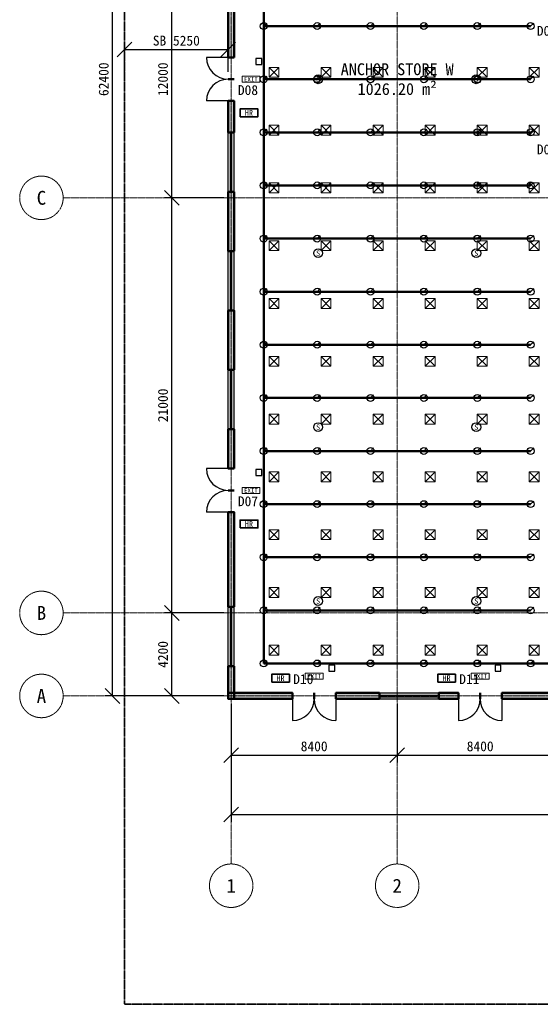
# Model space of a CAD drawing. Header units: millimetres. Extents: x -5300 to 125300, y -375 to 90375.
# Tile 1 of 9: x -5300 to 21042, y 0 to 49812. Entities that reach past the tile are written whole.
import ezdxf
from ezdxf.enums import TextEntityAlignment as Align

# ---------------------------------------------------------------- set-up
doc = ezdxf.new("R2010")
doc.units = ezdxf.units.MM
doc.linetypes.add('CENTER', pattern=[5.08, 3.175, -0.635, 0.635, -0.635])
doc.linetypes.add('PHANTOM', pattern=[6.35, 3.175, -0.635, 0.635, -0.635, 0.635, -0.635])
for name, color, linetype, lineweight in [('0-填充', 8, 'Continuous', 9), ('0-墙体', 7, 'Continuous', 50), ('0-房间', 2, 'Continuous', 18), ('0-标注', 1, 'Continuous', 18), ('0-用地红线', 1, 'PHANTOM', 35), ('0-窗', 5, 'Continuous', 25), ('0-轴线', 1, 'CENTER', 13), ('0-门', 3, 'Continuous', 25), ('0-门窗编号', 2, 'Continuous', 18), ('E-ANNO-TEXT', 52, 'Continuous', 18), ('E-FALM', 230, 'Continuous', 25), ('E-LITE-EMER', 40, 'Continuous', 18), ('FP-ANNO-TEXT', 14, 'Continuous', 18), ('FP-HOSE', 20, 'Continuous', 35), ('FP-SPRK-HEAD', 1, 'Continuous', 25), ('FP-SPRK-PIPE', 12, 'Continuous', 50), ('M-HVAC-SCD', 4, 'Continuous', 18)]:
    doc.layers.add(name, color=color, linetype=linetype, lineweight=lineweight)
doc.styles.add('CN-ARIAL', font='simsun.ttc')
doc.dimstyles.new('CN-100', dxfattribs={"dimscale": 250, "dimtxt": 2, "dimasz": 1.5, "dimexe": 1.5, "dimexo": 1.5, "dimgap": 0.8, "dimtad": 1, "dimdec": 0, "dimdsep": 46, "dimtxsty": 'CN-ARIAL', "dimtsz": 1.5, "dimcen": 2.5, "dimclrd": 256, "dimclre": 256, "dimclrt": 256, "dimazin": 3, "dimtfac": 1, "dimtmove": 0, "dimatfit": 3})

msp = doc.modelspace()

# ---------------------------------------------------------------- hatches: boundary and pattern name
at = {"layer": '0-填充'}
for points in [[(5550, 47900), (5550, 53100), (5250, 53100), (5250, 47900)], [(5550, 44100), (5550, 45700), (5250, 45700), (5250, 44100)], [(5550, 38100), (5550, 41100), (5250, 41100), (5250, 38100)], [(5550, 32100), (5550, 35100), (5250, 35100), (5250, 32100)], [(5550, 27100), (5550, 29100), (5250, 29100), (5250, 27100)], [(5550, 20100), (5550, 24900), (5250, 24900), (5250, 20100)], [(5550, 15450), (5550, 17100), (5250, 17100), (5250, 15450)], [(5250, 15450), (8500, 15450), (8500, 15750), (5250, 15750)], [(10700, 15450), (12900, 15450), (12900, 15750), (10700, 15750)], [(15900, 15450), (16900, 15450), (16900, 15750), (15900, 15750)], [(19100, 15450), (28100, 15450), (28100, 15750), (19100, 15750)]]:
    msp.add_hatch(color=256, dxfattribs=at).paths.add_polyline_path(points)

# ---------------------------------------------------------------- linework, layer by layer
at = {"layer": '0-墙体'}
for p, q in [((5550, 47900), (5250, 47900)), ((5550, 46800), (5250, 46800)), ((5550, 46800), (5250, 46800)), ((5550, 45700), (5250, 45700)), ((5550, 44100), (5250, 44100)), ((5550, 41100), (5250, 41100)), ((5550, 38100), (5250, 38100)), ((5550, 35100), (5250, 35100)), ((5550, 32100), (5250, 32100)), ((5550, 29100), (5250, 29100)), ((5550, 27100), (5250, 27100)), ((5550, 26000), (5250, 26000)), ((5550, 26000), (5250, 26000)), ((5550, 24900), (5250, 24900)), ((5550, 20100), (5250, 20100)), ((5550, 17100), (5250, 17100)), ((8500, 15450), (8500, 15750)), ((9600, 15450), (9600, 15750)), ((9600, 15450), (9600, 15750)), ((10700, 15450), (10700, 15750)), ((12900, 15450), (12900, 15750)), ((15900, 15450), (15900, 15750)), ((16900, 15450), (16900, 15750)), ((18000, 15450), (18000, 15750)), ((18000, 15450), (18000, 15750)), ((19100, 15450), (19100, 15750))]:
    msp.add_line(p, q, dxfattribs=at)
for points in [[(5550, 47900), (5550, 53100), (5250, 53100), (5250, 47900)], [(5550, 44100), (5550, 45700), (5250, 45700), (5250, 44100)], [(5550, 38100), (5550, 41100), (5250, 41100), (5250, 38100)], [(5550, 32100), (5550, 35100), (5250, 35100), (5250, 32100)], [(5550, 27100), (5550, 29100), (5250, 29100), (5250, 27100)], [(5550, 20100), (5550, 24900), (5250, 24900), (5250, 20100)], [(5550, 15450), (5550, 17100), (5250, 17100), (5250, 15450)], [(5250, 15450), (8500, 15450), (8500, 15750), (5250, 15750)], [(10700, 15450), (12900, 15450), (12900, 15750), (10700, 15750)], [(15900, 15450), (16900, 15450), (16900, 15750), (15900, 15750)], [(19100, 15450), (28100, 15450), (28100, 15750), (19100, 15750)]]:
    msp.add_lwpolyline(points, close=True, dxfattribs=at)
at = {"layer": '0-用地红线'}
msp.add_lwpolyline([(0, 0), (120000, 0), (120000, 90000), (0, 90000)], close=True, dxfattribs=at)
at = {"layer": '0-窗'}
for p, q in [((5250, 41100), (5250, 44100)), ((5362.5, 41100), (5362.5, 44100)), ((5437.5, 41100), (5437.5, 44100)), ((5550, 41100), (5550, 44100)), ((5250, 35100), (5250, 38100)), ((5362.5, 35100), (5362.5, 38100)), ((5437.5, 35100), (5437.5, 38100)), ((5550, 35100), (5550, 38100)), ((5250, 29100), (5250, 32100)), ((5362.5, 29100), (5362.5, 32100)), ((5437.5, 29100), (5437.5, 32100)), ((5550, 29100), (5550, 32100)), ((5250, 17100), (5250, 20100)), ((5362.5, 17100), (5362.5, 20100)), ((5437.5, 17100), (5437.5, 20100)), ((5550, 17100), (5550, 20100)), ((12900, 15750), (15900, 15750)), ((12900, 15637.5), (15900, 15637.5)), ((12900, 15562.5), (15900, 15562.5)), ((12900, 15450), (15900, 15450))]:
    msp.add_line(p, q, dxfattribs=at)
at = {"layer": '0-轴线'}
for p, q in [((5400, 7100), (5400, 86500)), ((13800, 7100), (13800, 86500)), ((-3100, 40800), (123100, 40800)), ((-3100, 19800), (123100, 19800)), ((-3100, 15600), (123100, 15600))]:
    msp.add_line(p, q, dxfattribs=at)
for centre in [(-4200, 40800), (-4200, 19800), (-4200, 15600), (5400, 6000), (13800, 6000)]:
    msp.add_circle(centre, 1100, dxfattribs=at)
at = {"layer": '0-门'}
for p, q in [((5250, 47900), (4150, 47900)), ((5250, 45700), (4150, 45700)), ((5250, 27100), (4150, 27100)), ((5250, 24900), (4150, 24900)), ((8500, 15450), (8500, 14350)), ((10700, 15450), (10700, 14350)), ((16900, 15450), (16900, 14350)), ((19100, 15450), (19100, 14350))]:
    msp.add_line(p, q, dxfattribs=at)
for centre, start, end in [((5250, 47900), 180, -90), ((5250, 45700), 90, 180), ((5250, 27100), 180, -90), ((5250, 24900), 90, 180), ((8500, 15450), -90, 0), ((10700, 15450), 180, -90), ((16900, 15450), -90, 0), ((19100, 15450), 180, -90)]:
    msp.add_arc(centre, 1100, start, end, dxfattribs=at)
at = {"layer": 'E-FALM'}
for points in [[(6650, 47550), (6950, 47550), (6950, 47850), (6650, 47850)], [(6650, 26750), (6950, 26750), (6950, 27050), (6650, 27050)], [(10350, 16850), (10650, 16850), (10650, 17150), (10350, 17150)], [(18750, 16850), (19050, 16850), (19050, 17150), (18750, 17150)]]:
    msp.add_lwpolyline(points, close=True, dxfattribs=at)
for centre in [(9800, 46800), (17800, 46800), (9800, 38000), (17800, 38000), (9800, 29200), (17800, 29200), (9800, 20400), (17800, 20400)]:
    msp.add_circle(centre, 225, dxfattribs=at)
at = {"layer": 'E-LITE-EMER'}
for points in [[(5950, 46650), (6850, 46650), (6850, 46950), (5950, 46950)], [(5950, 25850), (6850, 25850), (6850, 26150), (5950, 26150)], [(9150, 16450), (10050, 16450), (10050, 16750), (9150, 16750)], [(17550, 16450), (18450, 16450), (18450, 16750), (17550, 16750)]]:
    msp.add_lwpolyline(points, close=True, dxfattribs=at)
at = {"layer": 'FP-HOSE'}
for points in [[(5850, 44900), (6750, 44900), (6750, 45300), (5850, 45300)], [(5850, 24100), (6750, 24100), (6750, 24500), (5850, 24500)], [(7450, 16300), (8350, 16300), (8350, 16700), (7450, 16700)], [(15850, 16300), (16750, 16300), (16750, 16700), (15850, 16700)]]:
    msp.add_lwpolyline(points, close=True, dxfattribs=at)
at = {"layer": 'FP-SPRK-HEAD'}
for p, q in [((7050, 49487), (7207.5, 49644.5)), ((9750, 49487), (9907.5, 49644.5)), ((12450, 49487), (12607.5, 49644.5)), ((15150, 49487), (15307.5, 49644.5)), ((17850, 49487), (18007.5, 49644.5)), ((20550, 49487), (20707.5, 49644.5)), ((7050, 46800), (7207.5, 46957.5)), ((9750, 46800), (9907.5, 46957.5)), ((12450, 46800), (12607.5, 46957.5)), ((15150, 46800), (15307.5, 46957.5)), ((17850, 46800), (18007.5, 46957.5)), ((20550, 46800), (20707.5, 46957.5)), ((7050, 44113), (7207.5, 44270.5)), ((9750, 44113), (9907.5, 44270.5)), ((12450, 44113), (12607.5, 44270.5)), ((15150, 44113), (15307.5, 44270.5)), ((17850, 44113), (18007.5, 44270.5)), ((20550, 44113), (20707.5, 44270.5)), ((7050, 41426.1), (7207.5, 41583.6)), ((9750, 41426.1), (9907.5, 41583.6)), ((12450, 41426.1), (12607.5, 41583.6)), ((15150, 41426.1), (15307.5, 41583.6)), ((17850, 41426.1), (18007.5, 41583.6)), ((20550, 41426.1), (20707.5, 41583.6)), ((7050, 38739.1), (7207.5, 38896.6)), ((9750, 38739.1), (9907.5, 38896.6)), ((12450, 38739.1), (12607.5, 38896.6)), ((15150, 38739.1), (15307.5, 38896.6)), ((17850, 38739.1), (18007.5, 38896.6)), ((20550, 38739.1), (20707.5, 38896.6)), ((7050, 36052.2), (7207.5, 36209.7)), ((9750, 36052.2), (9907.5, 36209.7)), ((12450, 36052.2), (12607.5, 36209.7)), ((15150, 36052.2), (15307.5, 36209.7)), ((17850, 36052.2), (18007.5, 36209.7)), ((20550, 36052.2), (20707.5, 36209.7)), ((7050, 33365.2), (7207.5, 33522.7)), ((9750, 33365.2), (9907.5, 33522.7)), ((12450, 33365.2), (12607.5, 33522.7)), ((15150, 33365.2), (15307.5, 33522.7)), ((17850, 33365.2), (18007.5, 33522.7)), ((20550, 33365.2), (20707.5, 33522.7)), ((7050, 30678.3), (7207.5, 30835.8)), ((9750, 30678.3), (9907.5, 30835.8)), ((12450, 30678.3), (12607.5, 30835.8)), ((15150, 30678.3), (15307.5, 30835.8)), ((17850, 30678.3), (18007.5, 30835.8)), ((20550, 30678.3), (20707.5, 30835.8)), ((7050, 27991.3), (7207.5, 28148.8)), ((9750, 27991.3), (9907.5, 28148.8)), ((12450, 27991.3), (12607.5, 28148.8)), ((15150, 27991.3), (15307.5, 28148.8)), ((17850, 27991.3), (18007.5, 28148.8)), ((20550, 27991.3), (20707.5, 28148.8)), ((7050, 25304.3), (7207.5, 25461.8)), ((9750, 25304.3), (9907.5, 25461.8)), ((12450, 25304.3), (12607.5, 25461.8)), ((15150, 25304.3), (15307.5, 25461.8)), ((17850, 25304.3), (18007.5, 25461.8)), ((20550, 25304.3), (20707.5, 25461.8)), ((7050, 22617.4), (7207.5, 22774.9)), ((9750, 22617.4), (9907.5, 22774.9)), ((12450, 22617.4), (12607.5, 22774.9)), ((15150, 22617.4), (15307.5, 22774.9)), ((17850, 22617.4), (18007.5, 22774.9)), ((20550, 22617.4), (20707.5, 22774.9)), ((7050, 19930.4), (7207.5, 20087.9)), ((9750, 19930.4), (9907.5, 20087.9)), ((12450, 19930.4), (12607.5, 20087.9)), ((15150, 19930.4), (15307.5, 20087.9)), ((17850, 19930.4), (18007.5, 20087.9)), ((20550, 19930.4), (20707.5, 20087.9)), ((7050, 17243.5), (7207.5, 17401)), ((9750, 17243.5), (9907.5, 17401)), ((12450, 17243.5), (12607.5, 17401)), ((15150, 17243.5), (15307.5, 17401)), ((17850, 17243.5), (18007.5, 17401)), ((20550, 17243.5), (20707.5, 17401))]:
    msp.add_line(p, q, dxfattribs=at)
for centre in [(7050, 49487), (9750, 49487), (12450, 49487), (15150, 49487), (17850, 49487), (20550, 49487), (7050, 46800), (9750, 46800), (12450, 46800), (15150, 46800), (17850, 46800), (20550, 46800), (7050, 44113), (9750, 44113), (12450, 44113), (15150, 44113), (17850, 44113), (20550, 44113), (7050, 41426.1), (9750, 41426.1), (12450, 41426.1), (15150, 41426.1), (17850, 41426.1), (20550, 41426.1), (7050, 38739.1), (9750, 38739.1), (12450, 38739.1), (15150, 38739.1), (17850, 38739.1), (20550, 38739.1), (7050, 36052.2), (9750, 36052.2), (12450, 36052.2), (15150, 36052.2), (17850, 36052.2), (20550, 36052.2), (7050, 33365.2), (9750, 33365.2), (12450, 33365.2), (15150, 33365.2), (17850, 33365.2), (20550, 33365.2), (7050, 30678.3), (9750, 30678.3), (12450, 30678.3), (15150, 30678.3), (17850, 30678.3), (20550, 30678.3), (7050, 27991.3), (9750, 27991.3), (12450, 27991.3), (15150, 27991.3), (17850, 27991.3), (20550, 27991.3), (7050, 25304.3), (9750, 25304.3), (12450, 25304.3), (15150, 25304.3), (17850, 25304.3), (20550, 25304.3), (7050, 22617.4), (9750, 22617.4), (12450, 22617.4), (15150, 22617.4), (17850, 22617.4), (20550, 22617.4), (7050, 19930.4), (9750, 19930.4), (12450, 19930.4), (15150, 19930.4), (17850, 19930.4), (20550, 19930.4), (7050, 17243.5), (9750, 17243.5), (12450, 17243.5), (15150, 17243.5), (17850, 17243.5), (20550, 17243.5)]:
    msp.add_circle(centre, 175, dxfattribs=at)
at = {"layer": 'FP-SPRK-PIPE'}
for p, q in [((7050, 49487), (7050, 52173.9)), ((7050, 49487), (9750, 49487)), ((7050, 46800), (7050, 49487)), ((9750, 49487), (12450, 49487)), ((12450, 49487), (15150, 49487)), ((15150, 49487), (17850, 49487)), ((17850, 49487), (20550, 49487)), ((7050, 46800), (9750, 46800)), ((7050, 44113), (7050, 46800)), ((9750, 46800), (12450, 46800)), ((12450, 46800), (15150, 46800)), ((15150, 46800), (17850, 46800)), ((17850, 46800), (20550, 46800)), ((7050, 44113), (9750, 44113)), ((7050, 41426.1), (7050, 44113)), ((9750, 44113), (12450, 44113)), ((12450, 44113), (15150, 44113)), ((15150, 44113), (17850, 44113)), ((17850, 44113), (20550, 44113)), ((7050, 41426.1), (9750, 41426.1)), ((7050, 38739.1), (7050, 41426.1)), ((9750, 41426.1), (12450, 41426.1)), ((12450, 41426.1), (15150, 41426.1)), ((15150, 41426.1), (17850, 41426.1)), ((17850, 41426.1), (20550, 41426.1)), ((7050, 38739.1), (9750, 38739.1)), ((7050, 36052.2), (7050, 38739.1)), ((9750, 38739.1), (12450, 38739.1)), ((12450, 38739.1), (15150, 38739.1)), ((15150, 38739.1), (17850, 38739.1)), ((17850, 38739.1), (20550, 38739.1)), ((7050, 36052.2), (9750, 36052.2)), ((7050, 33365.2), (7050, 36052.2)), ((9750, 36052.2), (12450, 36052.2)), ((12450, 36052.2), (15150, 36052.2)), ((15150, 36052.2), (17850, 36052.2)), ((17850, 36052.2), (20550, 36052.2)), ((7050, 33365.2), (9750, 33365.2)), ((7050, 30678.3), (7050, 33365.2)), ((9750, 33365.2), (12450, 33365.2)), ((12450, 33365.2), (15150, 33365.2)), ((15150, 33365.2), (17850, 33365.2)), ((17850, 33365.2), (20550, 33365.2)), ((7050, 30678.3), (9750, 30678.3)), ((7050, 27991.3), (7050, 30678.3)), ((9750, 30678.3), (12450, 30678.3)), ((12450, 30678.3), (15150, 30678.3)), ((15150, 30678.3), (17850, 30678.3)), ((17850, 30678.3), (20550, 30678.3)), ((7050, 27991.3), (9750, 27991.3)), ((7050, 25304.3), (7050, 27991.3)), ((9750, 27991.3), (12450, 27991.3)), ((12450, 27991.3), (15150, 27991.3)), ((15150, 27991.3), (17850, 27991.3)), ((17850, 27991.3), (20550, 27991.3)), ((7050, 25304.3), (9750, 25304.3)), ((7050, 22617.4), (7050, 25304.3)), ((9750, 25304.3), (12450, 25304.3)), ((12450, 25304.3), (15150, 25304.3)), ((15150, 25304.3), (17850, 25304.3)), ((17850, 25304.3), (20550, 25304.3)), ((7050, 22617.4), (9750, 22617.4)), ((7050, 19930.4), (7050, 22617.4)), ((9750, 22617.4), (12450, 22617.4)), ((12450, 22617.4), (15150, 22617.4)), ((15150, 22617.4), (17850, 22617.4)), ((17850, 22617.4), (20550, 22617.4)), ((7050, 19930.4), (9750, 19930.4)), ((7050, 17243.5), (7050, 19930.4)), ((9750, 19930.4), (12450, 19930.4)), ((12450, 19930.4), (15150, 19930.4)), ((15150, 19930.4), (17850, 19930.4)), ((17850, 19930.4), (20550, 19930.4)), ((7050, 17243.5), (9750, 17243.5)), ((7050, 17243.5), (22200, 17243.5)), ((9750, 17243.5), (12450, 17243.5)), ((12450, 17243.5), (15150, 17243.5)), ((15150, 17243.5), (17850, 17243.5)), ((17850, 17243.5), (20550, 17243.5))]:
    msp.add_line(p, q, dxfattribs=at)
at = {"layer": 'M-HVAC-SCD'}
for p, q in [((7316.7, 46900), (7816.7, 47400)), ((7316.7, 47400), (7816.7, 46900)), ((9950, 46900), (10450, 47400)), ((9950, 47400), (10450, 46900)), ((12583.3, 46900), (13083.3, 47400)), ((12583.3, 47400), (13083.3, 46900)), ((15216.7, 46900), (15716.7, 47400)), ((15216.7, 47400), (15716.7, 46900)), ((17850, 46900), (18350, 47400)), ((17850, 47400), (18350, 46900)), ((20483.3, 46900), (20983.3, 47400)), ((20483.3, 47400), (20983.3, 46900)), ((7316.7, 43976.2), (7816.7, 44476.2)), ((7316.7, 44476.2), (7816.7, 43976.2)), ((9950, 43976.2), (10450, 44476.2)), ((9950, 44476.2), (10450, 43976.2)), ((12583.3, 43976.2), (13083.3, 44476.2)), ((12583.3, 44476.2), (13083.3, 43976.2)), ((15216.7, 43976.2), (15716.7, 44476.2)), ((15216.7, 44476.2), (15716.7, 43976.2)), ((17850, 43976.2), (18350, 44476.2)), ((17850, 44476.2), (18350, 43976.2)), ((20483.3, 43976.2), (20983.3, 44476.2)), ((20483.3, 44476.2), (20983.3, 43976.2)), ((7316.7, 41052.4), (7816.7, 41552.4)), ((7316.7, 41552.4), (7816.7, 41052.4)), ((9950, 41052.4), (10450, 41552.4)), ((9950, 41552.4), (10450, 41052.4)), ((12583.3, 41052.4), (13083.3, 41552.4)), ((12583.3, 41552.4), (13083.3, 41052.4)), ((15216.7, 41052.4), (15716.7, 41552.4)), ((15216.7, 41552.4), (15716.7, 41052.4)), ((17850, 41052.4), (18350, 41552.4)), ((17850, 41552.4), (18350, 41052.4)), ((20483.3, 41052.4), (20983.3, 41552.4)), ((20483.3, 41552.4), (20983.3, 41052.4)), ((7316.7, 38128.6), (7816.7, 38628.6)), ((7316.7, 38628.6), (7816.7, 38128.6)), ((9950, 38128.6), (10450, 38628.6)), ((9950, 38628.6), (10450, 38128.6)), ((12583.3, 38128.6), (13083.3, 38628.6)), ((12583.3, 38628.6), (13083.3, 38128.6)), ((15216.7, 38128.6), (15716.7, 38628.6)), ((15216.7, 38628.6), (15716.7, 38128.6)), ((17850, 38128.6), (18350, 38628.6)), ((17850, 38628.6), (18350, 38128.6)), ((20483.3, 38128.6), (20983.3, 38628.6)), ((20483.3, 38628.6), (20983.3, 38128.6)), ((7316.7, 35204.8), (7816.7, 35704.8)), ((7316.7, 35704.8), (7816.7, 35204.8)), ((9950, 35204.8), (10450, 35704.8)), ((9950, 35704.8), (10450, 35204.8)), ((12583.3, 35204.8), (13083.3, 35704.8)), ((12583.3, 35704.8), (13083.3, 35204.8)), ((15216.7, 35204.8), (15716.7, 35704.8)), ((15216.7, 35704.8), (15716.7, 35204.8)), ((17850, 35204.8), (18350, 35704.8)), ((17850, 35704.8), (18350, 35204.8)), ((20483.3, 35204.8), (20983.3, 35704.8)), ((20483.3, 35704.8), (20983.3, 35204.8)), ((7316.7, 32281), (7816.7, 32781)), ((7316.7, 32781), (7816.7, 32281)), ((9950, 32281), (10450, 32781)), ((9950, 32781), (10450, 32281)), ((12583.3, 32281), (13083.3, 32781)), ((12583.3, 32781), (13083.3, 32281)), ((15216.7, 32281), (15716.7, 32781)), ((15216.7, 32781), (15716.7, 32281)), ((17850, 32281), (18350, 32781)), ((17850, 32781), (18350, 32281)), ((20483.3, 32281), (20983.3, 32781)), ((20483.3, 32781), (20983.3, 32281)), ((7316.7, 29357.1), (7816.7, 29857.1)), ((7316.7, 29857.1), (7816.7, 29357.1)), ((9950, 29357.1), (10450, 29857.1)), ((9950, 29857.1), (10450, 29357.1)), ((12583.3, 29357.1), (13083.3, 29857.1)), ((12583.3, 29857.1), (13083.3, 29357.1)), ((15216.7, 29357.1), (15716.7, 29857.1)), ((15216.7, 29857.1), (15716.7, 29357.1)), ((17850, 29357.1), (18350, 29857.1)), ((17850, 29857.1), (18350, 29357.1)), ((20483.3, 29357.1), (20983.3, 29857.1)), ((20483.3, 29857.1), (20983.3, 29357.1)), ((7316.7, 26433.3), (7816.7, 26933.3)), ((7316.7, 26933.3), (7816.7, 26433.3)), ((9950, 26433.3), (10450, 26933.3)), ((9950, 26933.3), (10450, 26433.3)), ((12583.3, 26433.3), (13083.3, 26933.3)), ((12583.3, 26933.3), (13083.3, 26433.3)), ((15216.7, 26433.3), (15716.7, 26933.3)), ((15216.7, 26933.3), (15716.7, 26433.3)), ((17850, 26433.3), (18350, 26933.3)), ((17850, 26933.3), (18350, 26433.3)), ((20483.3, 26433.3), (20983.3, 26933.3)), ((20483.3, 26933.3), (20983.3, 26433.3)), ((7316.7, 23509.5), (7816.7, 24009.5)), ((7316.7, 24009.5), (7816.7, 23509.5)), ((9950, 23509.5), (10450, 24009.5)), ((9950, 24009.5), (10450, 23509.5)), ((12583.3, 23509.5), (13083.3, 24009.5)), ((12583.3, 24009.5), (13083.3, 23509.5)), ((15216.7, 23509.5), (15716.7, 24009.5)), ((15216.7, 24009.5), (15716.7, 23509.5)), ((17850, 23509.5), (18350, 24009.5)), ((17850, 24009.5), (18350, 23509.5)), ((20483.3, 23509.5), (20983.3, 24009.5)), ((20483.3, 24009.5), (20983.3, 23509.5)), ((7316.7, 20585.7), (7816.7, 21085.7)), ((7316.7, 21085.7), (7816.7, 20585.7)), ((9950, 20585.7), (10450, 21085.7)), ((9950, 21085.7), (10450, 20585.7)), ((12583.3, 20585.7), (13083.3, 21085.7)), ((12583.3, 21085.7), (13083.3, 20585.7)), ((15216.7, 20585.7), (15716.7, 21085.7)), ((15216.7, 21085.7), (15716.7, 20585.7)), ((17850, 20585.7), (18350, 21085.7)), ((17850, 21085.7), (18350, 20585.7)), ((20483.3, 20585.7), (20983.3, 21085.7)), ((20483.3, 21085.7), (20983.3, 20585.7)), ((7316.7, 17661.9), (7816.7, 18161.9)), ((7316.7, 18161.9), (7816.7, 17661.9)), ((9950, 17661.9), (10450, 18161.9)), ((9950, 18161.9), (10450, 17661.9)), ((12583.3, 17661.9), (13083.3, 18161.9)), ((12583.3, 18161.9), (13083.3, 17661.9)), ((15216.7, 17661.9), (15716.7, 18161.9)), ((15216.7, 18161.9), (15716.7, 17661.9)), ((17850, 17661.9), (18350, 18161.9)), ((17850, 18161.9), (18350, 17661.9)), ((20483.3, 17661.9), (20983.3, 18161.9)), ((20483.3, 18161.9), (20983.3, 17661.9))]:
    msp.add_line(p, q, dxfattribs=at)
for points in [[(7316.7, 46900), (7816.7, 46900), (7816.7, 47400), (7316.7, 47400)], [(9950, 46900), (10450, 46900), (10450, 47400), (9950, 47400)], [(12583.3, 46900), (13083.3, 46900), (13083.3, 47400), (12583.3, 47400)], [(15216.7, 46900), (15716.7, 46900), (15716.7, 47400), (15216.7, 47400)], [(17850, 46900), (18350, 46900), (18350, 47400), (17850, 47400)], [(20483.3, 46900), (20983.3, 46900), (20983.3, 47400), (20483.3, 47400)], [(7316.7, 43976.2), (7816.7, 43976.2), (7816.7, 44476.2), (7316.7, 44476.2)], [(9950, 43976.2), (10450, 43976.2), (10450, 44476.2), (9950, 44476.2)], [(12583.3, 43976.2), (13083.3, 43976.2), (13083.3, 44476.2), (12583.3, 44476.2)], [(15216.7, 43976.2), (15716.7, 43976.2), (15716.7, 44476.2), (15216.7, 44476.2)], [(17850, 43976.2), (18350, 43976.2), (18350, 44476.2), (17850, 44476.2)], [(20483.3, 43976.2), (20983.3, 43976.2), (20983.3, 44476.2), (20483.3, 44476.2)], [(7316.7, 41052.4), (7816.7, 41052.4), (7816.7, 41552.4), (7316.7, 41552.4)], [(9950, 41052.4), (10450, 41052.4), (10450, 41552.4), (9950, 41552.4)], [(12583.3, 41052.4), (13083.3, 41052.4), (13083.3, 41552.4), (12583.3, 41552.4)], [(15216.7, 41052.4), (15716.7, 41052.4), (15716.7, 41552.4), (15216.7, 41552.4)], [(17850, 41052.4), (18350, 41052.4), (18350, 41552.4), (17850, 41552.4)], [(20483.3, 41052.4), (20983.3, 41052.4), (20983.3, 41552.4), (20483.3, 41552.4)], [(7316.7, 38128.6), (7816.7, 38128.6), (7816.7, 38628.6), (7316.7, 38628.6)], [(9950, 38128.6), (10450, 38128.6), (10450, 38628.6), (9950, 38628.6)], [(12583.3, 38128.6), (13083.3, 38128.6), (13083.3, 38628.6), (12583.3, 38628.6)], [(15216.7, 38128.6), (15716.7, 38128.6), (15716.7, 38628.6), (15216.7, 38628.6)], [(17850, 38128.6), (18350, 38128.6), (18350, 38628.6), (17850, 38628.6)], [(20483.3, 38128.6), (20983.3, 38128.6), (20983.3, 38628.6), (20483.3, 38628.6)], [(7316.7, 35204.8), (7816.7, 35204.8), (7816.7, 35704.8), (7316.7, 35704.8)], [(9950, 35204.8), (10450, 35204.8), (10450, 35704.8), (9950, 35704.8)], [(12583.3, 35204.8), (13083.3, 35204.8), (13083.3, 35704.8), (12583.3, 35704.8)], [(15216.7, 35204.8), (15716.7, 35204.8), (15716.7, 35704.8), (15216.7, 35704.8)], [(17850, 35204.8), (18350, 35204.8), (18350, 35704.8), (17850, 35704.8)], [(20483.3, 35204.8), (20983.3, 35204.8), (20983.3, 35704.8), (20483.3, 35704.8)], [(7316.7, 32281), (7816.7, 32281), (7816.7, 32781), (7316.7, 32781)], [(9950, 32281), (10450, 32281), (10450, 32781), (9950, 32781)], [(12583.3, 32281), (13083.3, 32281), (13083.3, 32781), (12583.3, 32781)], [(15216.7, 32281), (15716.7, 32281), (15716.7, 32781), (15216.7, 32781)], [(17850, 32281), (18350, 32281), (18350, 32781), (17850, 32781)], [(20483.3, 32281), (20983.3, 32281), (20983.3, 32781), (20483.3, 32781)], [(7316.7, 29357.1), (7816.7, 29357.1), (7816.7, 29857.1), (7316.7, 29857.1)], [(9950, 29357.1), (10450, 29357.1), (10450, 29857.1), (9950, 29857.1)], [(12583.3, 29357.1), (13083.3, 29357.1), (13083.3, 29857.1), (12583.3, 29857.1)], [(15216.7, 29357.1), (15716.7, 29357.1), (15716.7, 29857.1), (15216.7, 29857.1)], [(17850, 29357.1), (18350, 29357.1), (18350, 29857.1), (17850, 29857.1)], [(20483.3, 29357.1), (20983.3, 29357.1), (20983.3, 29857.1), (20483.3, 29857.1)], [(7316.7, 26433.3), (7816.7, 26433.3), (7816.7, 26933.3), (7316.7, 26933.3)], [(9950, 26433.3), (10450, 26433.3), (10450, 26933.3), (9950, 26933.3)], [(12583.3, 26433.3), (13083.3, 26433.3), (13083.3, 26933.3), (12583.3, 26933.3)], [(15216.7, 26433.3), (15716.7, 26433.3), (15716.7, 26933.3), (15216.7, 26933.3)], [(17850, 26433.3), (18350, 26433.3), (18350, 26933.3), (17850, 26933.3)], [(20483.3, 26433.3), (20983.3, 26433.3), (20983.3, 26933.3), (20483.3, 26933.3)], [(7316.7, 23509.5), (7816.7, 23509.5), (7816.7, 24009.5), (7316.7, 24009.5)], [(9950, 23509.5), (10450, 23509.5), (10450, 24009.5), (9950, 24009.5)], [(12583.3, 23509.5), (13083.3, 23509.5), (13083.3, 24009.5), (12583.3, 24009.5)], [(15216.7, 23509.5), (15716.7, 23509.5), (15716.7, 24009.5), (15216.7, 24009.5)], [(17850, 23509.5), (18350, 23509.5), (18350, 24009.5), (17850, 24009.5)], [(20483.3, 23509.5), (20983.3, 23509.5), (20983.3, 24009.5), (20483.3, 24009.5)], [(7316.7, 20585.7), (7816.7, 20585.7), (7816.7, 21085.7), (7316.7, 21085.7)], [(9950, 20585.7), (10450, 20585.7), (10450, 21085.7), (9950, 21085.7)], [(12583.3, 20585.7), (13083.3, 20585.7), (13083.3, 21085.7), (12583.3, 21085.7)], [(15216.7, 20585.7), (15716.7, 20585.7), (15716.7, 21085.7), (15216.7, 21085.7)], [(17850, 20585.7), (18350, 20585.7), (18350, 21085.7), (17850, 21085.7)], [(20483.3, 20585.7), (20983.3, 20585.7), (20983.3, 21085.7), (20483.3, 21085.7)], [(7316.7, 17661.9), (7816.7, 17661.9), (7816.7, 18161.9), (7316.7, 18161.9)], [(9950, 17661.9), (10450, 17661.9), (10450, 18161.9), (9950, 18161.9)], [(12583.3, 17661.9), (13083.3, 17661.9), (13083.3, 18161.9), (12583.3, 18161.9)], [(15216.7, 17661.9), (15716.7, 17661.9), (15716.7, 18161.9), (15216.7, 18161.9)], [(17850, 17661.9), (18350, 17661.9), (18350, 18161.9), (17850, 18161.9)], [(20483.3, 17661.9), (20983.3, 17661.9), (20983.3, 18161.9), (20483.3, 18161.9)]]:
    msp.add_lwpolyline(points, close=True, dxfattribs=at)

# ---------------------------------------------------------------- texts
at = {"layer": '0-房间', "insert": (13800, 46800), "char_height": 600, "attachment_point": 5, "style": 'CN-ARIAL'}
msp.add_mtext('ANCHOR STORE W\\P1026.20 m²', dxfattribs=at)
at = {"layer": '0-轴线', "style": 'CN-ARIAL'}
for s, p in [('C', (-4200, 40800)), ('B', (-4200, 19800)), ('A', (-4200, 15600)), ('1', (5400, 6000)), ('2', (13800, 6000))]:
    msp.add_text(s, height=700, dxfattribs=at).set_placement(p, align=Align.MIDDLE_CENTER)
at = {"layer": '0-门窗编号', "style": 'CN-ARIAL'}
for s, p in [('D06', (21375, 49250)), ('D08', (6250, 46250)), ('D05', (21375, 43250)), ('D07', (6250, 25450)), ('D10', (9050, 16450)), ('D11', (17450, 16450))]:
    msp.add_text(s, height=500, dxfattribs=at).set_placement(p, align=Align.MIDDLE_CENTER)
at = {"layer": 'E-ANNO-TEXT', "style": 'CN-ARIAL'}
for p in [(6400, 46800), (6400, 26000), (9600, 16600), (18000, 16600)]:
    msp.add_text('EXIT', height=225, dxfattribs=at).set_placement(p, align=Align.MIDDLE_CENTER)
at = {"layer": 'E-FALM', "style": 'CN-ARIAL'}
for p in [(9800, 46800), (17800, 46800), (9800, 38000), (17800, 38000), (9800, 29200), (17800, 29200), (9800, 20400), (17800, 20400)]:
    msp.add_text('S', height=270, dxfattribs=at).set_placement(p, align=Align.MIDDLE_CENTER)
at = {"layer": 'FP-ANNO-TEXT', "style": 'CN-ARIAL'}
for p in [(6300, 45100), (6300, 24300), (7900, 16500), (16300, 16500)]:
    msp.add_text('HR', height=300, dxfattribs=at).set_placement(p, align=Align.MIDDLE_CENTER)

# ---------------------------------------------------------------- dimensions: what is measured, and where the dimension line sits
at = {"layer": '0-标注'}
for base, p1, p2 in [((-600, 15600), (5400, 15600), (5400, 78000)), ((2400, 40800), (5400, 40800), (5400, 52800)), ((2400, 19800), (5400, 19800), (5400, 40800)), ((2400, 15600), (5400, 15600), (5400, 19800))]:
    msp.add_linear_dim(base=base, p1=p1, p2=p2, angle=90, dimstyle='CN-100', dxfattribs=at).render()
msp.add_linear_dim(base=(0, 48300), p1=(0, 46800), p2=(5250, 46800), text='SB <>', dimstyle='CN-100', dxfattribs=at).render()
for base, p1, p2 in [((5400, 12600), (5400, 15600), (13800, 15600)), ((5400, 9600), (5400, 15600), (114600, 15600)), ((13800, 12600), (13800, 15600), (22200, 15600))]:
    msp.add_linear_dim(base=base, p1=p1, p2=p2, dimstyle='CN-100', dxfattribs=at).render()

doc.saveas('drawing.dxf')
